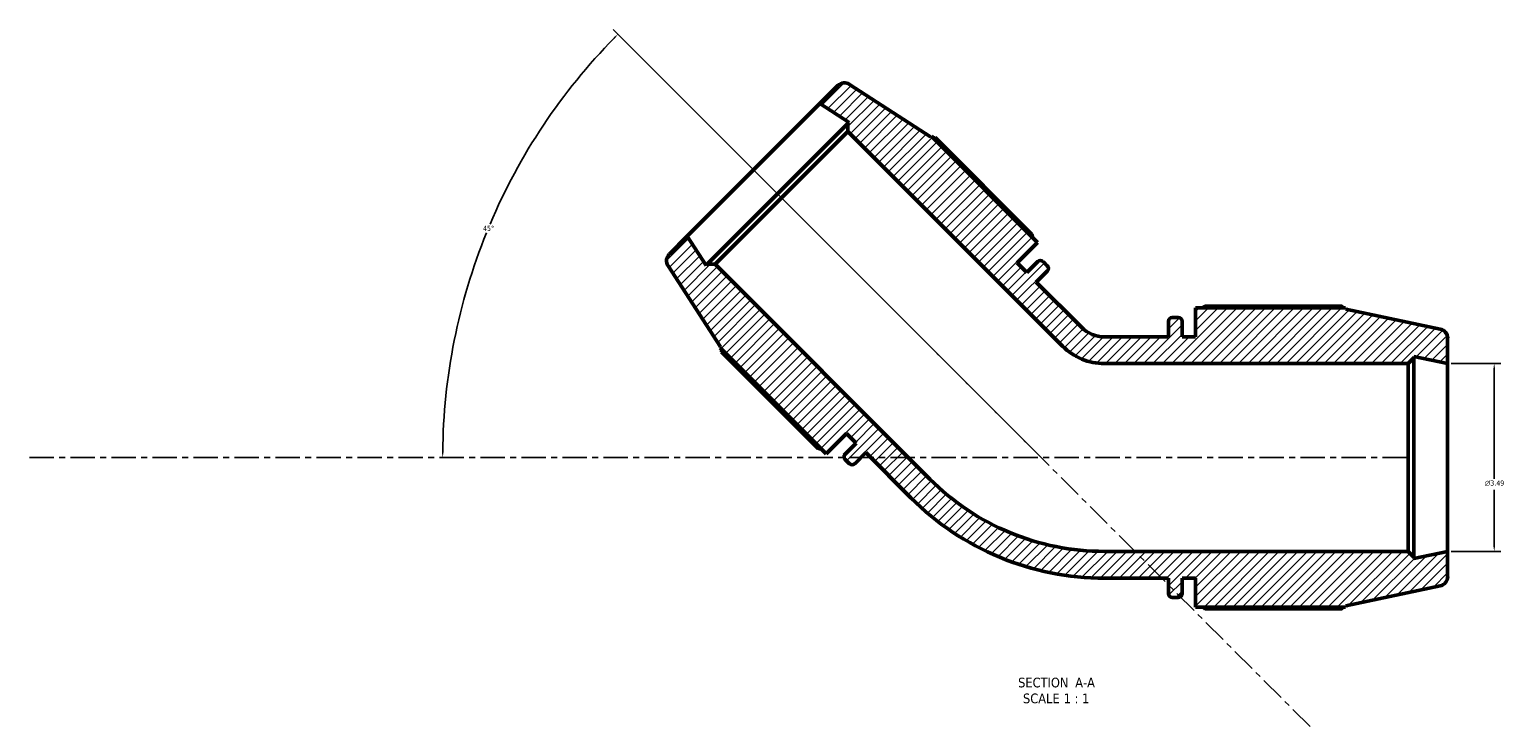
# Model space of a CAD drawing. Header units: inches. Extents: x -0.3 to 58.8, y -17.9 to 44.3.
# Tile 1 of 9: x 3.3 to 30.7, y -17.9 to -4.9. Entities that reach past the tile are written whole.
import ezdxf

# ---------------------------------------------------------------- set-up
doc = ezdxf.new("R2010")
doc.units = ezdxf.units.IN
doc.header["$MEASUREMENT"] = 0
doc.linetypes.add('CHAIN', pattern=[0.7087, 0.4724, -0.0591, 0.1181, -0.0591])
for name, color, linetype, lineweight in [('Centerline (ANSI)', 7, 'Continuous', 25), ('Dimension (ANSI)', 7, 'Continuous', 25), ('Hatch (ANSI)', 7, 'Continuous', 18), ('Symbol (ANSI)', 7, 'Continuous', 25), ('Visible (ANSI)', 7, 'Continuous', 50)]:
    doc.layers.add(name, color=color, linetype=linetype, lineweight=lineweight)
doc.styles.add('Label Text (ANSI)', font='tahoma.ttf')
doc.styles.add('Note Text (ANSI)', font='tahoma.ttf')
doc.dimstyles.new('Default (ANSI)', dxfattribs={"dimtxt": 0.094488, "dimasz": 0.098425, "dimexe": 0.125, "dimexo": 0.0625, "dimgap": 0.031496, "dimtad": 0, "dimtih": 1, "dimtoh": 1, "dimrnd": 1e-08, "dimzin": 4, "dimdsep": 46, "dimtxsty": 'Note Text (ANSI)', "dimcen": 0.09, "dimdle": 0.393701, "dimclrd": 256, "dimclre": 256, "dimclrt": 5, "dimadec": 0, "dimazin": 1, "dimtfac": 1, "dimtofl": 0, "dimtmove": 0, "dimatfit": 3, "dimfxl": 1, "dimtolj": 1, "dimtzin": 4, "dimlwd": -1, "dimlwe": -1, "dimarcsym": 0})

# ---------------------------------------------------------------- blocks, each defined once
blk = doc.blocks.new('*D7')
at = {"layer": 'Defpoints', "color": 0, "transparency": 16777216}
for p in [(12.494, -7.328), (22.086, -12.847), (3.319, -12.892), (22.13, -12.892)]:
    blk.add_point(p, dxfattribs=at)
at = {"layer": 'Dimension (ANSI)', "transparency": 16777216}
blk.add_line((22.042, -12.803), (14.174, -4.935), dxfattribs=at)
for start, end in [(135.5068, 157.055), (157.9436, 179.4932)]:
    blk.add_arc((22.13, -12.892), 11.127, start, end, dxfattribs=at)
for points in [[(14.181, -5.082), (14.204, -5.105), (14.262, -5.023)], [(11.02, -12.793), (10.987, -12.793), (11.003, -12.892)]]:
    blk.add_solid(points, dxfattribs=at)
at = {"layer": 'Dimension (ANSI)', "color": 5, "transparency": 16777216, "insert": (11.753, -8.585), "char_height": 0.0945, "attachment_point": 1, "style": 'Note Text (ANSI)'}
blk.add_mtext('\\A1;45°', dxfattribs=at)
blk = doc.blocks.new('*D8')
at = {"layer": 'Defpoints', "color": 0, "transparency": 16777216}
for p in [(29.69, -11.145), (29.69, -14.638), (30.556, -14.638)]:
    blk.add_point(p, dxfattribs=at)
at = {"layer": 'Dimension (ANSI)', "transparency": 16777216}
for p, q in [((29.753, -11.145), (30.681, -11.145)), ((30.556, -11.244), (30.556, -13.289)), ((30.556, -14.539), (30.556, -13.494)), ((29.753, -14.638), (30.681, -14.638))]:
    blk.add_line(p, q, dxfattribs=at)
for points in [[(30.54, -11.244), (30.573, -11.244), (30.556, -11.145)], [(30.54, -14.539), (30.573, -14.539), (30.556, -14.638)]]:
    blk.add_solid(points, dxfattribs=at)
at = {"layer": 'Dimension (ANSI)', "color": 5, "transparency": 16777216, "insert": (30.382, -13.32), "char_height": 0.09449, "attachment_point": 1, "style": 'Note Text (ANSI)'}
blk.add_mtext('\\A1;{\\fAIGDT|b0|i0;\\H0.0945;\\ln}\\fTahoma|b0|i0;\\H0.0945;3.49', dxfattribs=at)

msp = doc.modelspace()

# ---------------------------------------------------------------- hatches: boundary and pattern name
at = {"layer": 'Hatch (ANSI)'}
h = msp.add_hatch(dxfattribs=at)
h.set_pattern_fill('ANSI31', color=256, style=0)
edge = h.paths.add_edge_path()
edge.add_ellipse((18.475, -6.102), major_axis=(-0.146, 0.095), ratio=1, start_angle=270, end_angle=348)
edge.add_line((18.351, -5.979), (18.019, -6.311))
edge.add_line((18.019, -6.311), (18.559, -6.662))
edge.add_line((18.559, -6.662), (18.539, -6.683))
edge.add_line((18.539, -6.683), (18.539, -6.831))
edge.add_line((18.539, -6.831), (22.531, -10.823))
edge.add_ellipse((23.31, -10.043), major_axis=(0.78, -0.78), ratio=1, start_angle=270, end_angle=315)
edge.add_line((23.31, -11.145), (28.956, -11.145))
edge.add_line((28.956, -11.145), (29.06, -11.041))
edge.add_line((29.06, -11.041), (29.06, -11.012))
edge.add_line((29.06, -11.012), (29.69, -11.145))
edge.add_line((29.69, -11.145), (29.69, -10.676))
edge.add_ellipse((29.516, -10.676), major_axis=(0, 0.175), ratio=1, start_angle=270, end_angle=348)
edge.add_line((29.552, -10.505), (27.8, -10.133))
edge.add_line((27.8, -10.133), (27.793, -10.111))
edge.add_line((27.793, -10.111), (25.003, -10.111))
edge.add_line((25.003, -10.111), (25.003, -10.649))
edge.add_line((25.003, -10.649), (24.751, -10.649))
edge.add_line((24.751, -10.649), (24.751, -10.36))
edge.add_ellipse((24.681, -10.36), major_axis=(0, 0.0698), ratio=1, start_angle=270, end_angle=360)
edge.add_line((24.681, -10.29), (24.569, -10.29))
edge.add_ellipse((24.569, -10.36), major_axis=(-0.0698, 0), ratio=1, start_angle=270, end_angle=360)
edge.add_line((24.499, -10.36), (24.499, -10.649))
edge.add_line((24.499, -10.649), (23.31, -10.649))
edge.add_ellipse((23.31, -10.043), major_axis=(-0.606, 0), ratio=1, start_angle=45, end_angle=90, ccw=False)
edge.add_line((22.882, -10.471), (22.041, -9.631))
edge.add_line((22.041, -9.631), (22.245, -9.427))
edge.add_ellipse((22.196, -9.377), major_axis=(0.0494, 0.0494), ratio=1, start_angle=270, end_angle=360)
edge.add_line((22.245, -9.328), (22.166, -9.248))
edge.add_ellipse((22.116, -9.298), major_axis=(-0.0494, 0.0494), ratio=1, start_angle=270, end_angle=360)
edge.add_line((22.067, -9.248), (21.863, -9.453))
edge.add_line((21.863, -9.453), (21.685, -9.274))
edge.add_line((21.685, -9.274), (22.065, -8.894))
edge.add_line((22.065, -8.894), (20.092, -6.921))
edge.add_line((20.092, -6.921), (20.072, -6.931))
edge.add_line((20.072, -6.931), (18.57, -5.956))
edge = h.paths.add_edge_path()
edge.add_ellipse((15.341, -9.236), major_axis=(-0.123, -0.123), ratio=1, start_angle=270, end_angle=348)
edge.add_line((15.195, -9.331), (16.17, -10.833))
edge.add_line((16.17, -10.833), (16.16, -10.854))
edge.add_line((16.16, -10.854), (18.133, -12.826))
edge.add_line((18.133, -12.826), (18.513, -12.446))
edge.add_line((18.513, -12.446), (18.691, -12.624))
edge.add_line((18.691, -12.624), (18.487, -12.828))
edge.add_ellipse((18.536, -12.878), major_axis=(-0.0494, -0.0494), ratio=1, start_angle=270, end_angle=360)
edge.add_line((18.487, -12.927), (18.566, -13.007))
edge.add_ellipse((18.616, -12.957), major_axis=(0.0494, -0.0494), ratio=1, start_angle=270, end_angle=360)
edge.add_line((18.665, -13.007), (18.87, -12.802))
edge.add_line((18.87, -12.802), (19.71, -13.643))
edge.add_ellipse((23.31, -10.043), major_axis=(3.6, -3.6), ratio=1, start_angle=270, end_angle=315)
edge.add_line((23.31, -15.134), (24.499, -15.134))
edge.add_line((24.499, -15.134), (24.499, -15.423))
edge.add_ellipse((24.569, -15.423), major_axis=(0, -0.0698), ratio=1, start_angle=270, end_angle=360)
edge.add_line((24.569, -15.493), (24.681, -15.493))
edge.add_ellipse((24.681, -15.423), major_axis=(0.0698, 0), ratio=1, start_angle=270, end_angle=360)
edge.add_line((24.751, -15.423), (24.751, -15.134))
edge.add_line((24.751, -15.134), (25.003, -15.134))
edge.add_line((25.003, -15.134), (25.003, -15.672))
edge.add_line((25.003, -15.672), (27.793, -15.672))
edge.add_line((27.793, -15.672), (27.8, -15.65))
edge.add_line((27.8, -15.65), (29.552, -15.278))
edge.add_ellipse((29.516, -15.107), major_axis=(0.171, 0.036), ratio=1, start_angle=270, end_angle=348)
edge.add_line((29.69, -15.107), (29.69, -14.638))
edge.add_line((29.69, -14.638), (29.06, -14.772))
edge.add_line((29.06, -14.772), (29.06, -14.742))
edge.add_line((29.06, -14.742), (28.956, -14.638))
edge.add_line((28.956, -14.638), (23.31, -14.638))
edge.add_ellipse((23.31, -10.043), major_axis=(-4.595, 0), ratio=1, start_angle=45, end_angle=90, ccw=False)
edge.add_line((20.061, -13.292), (16.069, -9.3))
edge.add_line((16.069, -9.3), (15.921, -9.3))
edge.add_line((15.921, -9.3), (15.901, -9.321))
edge.add_line((15.901, -9.321), (15.55, -8.78))
edge.add_line((15.55, -8.78), (15.218, -9.113))

# ---------------------------------------------------------------- linework, layer by layer
at = {"layer": 'Centerline (ANSI)', "linetype": 'CHAIN', "ltscale": 0.952448}
for p, q in [((27.132, -17.894), (17.216, -7.977)), ((3.319, -12.892), (29.081, -12.892))]:
    msp.add_line(p, q, dxfattribs=at)
at = {"layer": 'Visible (ANSI)'}
for p, q in [((18.351, -5.979), (18.019, -6.311)), ((20.072, -6.931), (18.57, -5.956)), ((18.019, -6.311), (15.55, -8.78)), ((18.019, -6.311), (18.559, -6.662)), ((18.539, -6.683), (15.921, -9.3)), ((16.069, -9.3), (18.539, -6.831)), ((18.559, -6.662), (18.539, -6.683)), ((18.539, -6.683), (18.539, -6.831)), ((18.539, -6.831), (22.531, -10.823)), ((20.092, -6.921), (20.072, -6.931)), ((22.065, -8.894), (20.092, -6.921)), ((21.961, -8.744), (20.163, -6.946)), ((15.55, -8.78), (15.218, -9.113)), ((15.901, -9.321), (15.55, -8.78)), ((21.685, -9.274), (22.065, -8.894)), ((15.921, -9.3), (15.901, -9.321)), ((16.069, -9.3), (15.921, -9.3)), ((20.061, -13.292), (16.069, -9.3)), ((21.863, -9.453), (21.685, -9.274)), ((22.067, -9.248), (21.863, -9.453)), ((22.245, -9.328), (22.166, -9.248)), ((15.195, -9.331), (16.17, -10.833)), ((22.041, -9.631), (22.245, -9.427)), ((22.882, -10.471), (22.041, -9.631)), ((27.793, -10.111), (25.003, -10.111)), ((25.003, -10.111), (25.003, -10.649)), ((27.725, -10.078), (25.182, -10.078)), ((27.8, -10.133), (27.793, -10.111)), ((29.552, -10.505), (27.8, -10.133)), ((24.499, -10.36), (24.499, -10.649)), ((24.681, -10.29), (24.569, -10.29)), ((24.751, -10.649), (24.751, -10.36)), ((24.499, -10.649), (23.31, -10.649)), ((25.003, -10.649), (24.751, -10.649)), ((29.69, -11.145), (29.69, -10.676)), ((16.17, -10.833), (16.16, -10.854)), ((16.16, -10.854), (18.133, -12.826)), ((16.185, -10.925), (17.983, -12.723)), ((23.31, -11.145), (28.956, -11.145)), ((28.956, -11.145), (29.06, -11.041)), ((28.956, -11.145), (28.956, -14.638)), ((29.06, -11.041), (29.06, -11.012)), ((29.06, -11.012), (29.69, -11.145)), ((29.06, -14.742), (29.06, -11.041)), ((29.69, -14.638), (29.69, -11.145)), ((18.133, -12.826), (18.513, -12.446)), ((18.513, -12.446), (18.691, -12.624)), ((18.691, -12.624), (18.487, -12.828)), ((18.665, -13.007), (18.87, -12.802)), ((18.87, -12.802), (19.71, -13.643)), ((18.487, -12.927), (18.566, -13.007)), ((28.956, -14.638), (23.31, -14.638)), ((29.06, -14.742), (28.956, -14.638)), ((29.69, -14.638), (29.06, -14.772)), ((29.06, -14.772), (29.06, -14.742)), ((29.69, -15.107), (29.69, -14.638)), ((23.31, -15.134), (24.499, -15.134)), ((24.499, -15.134), (24.499, -15.423)), ((24.751, -15.423), (24.751, -15.134)), ((24.751, -15.134), (25.003, -15.134)), ((25.003, -15.134), (25.003, -15.672)), ((27.8, -15.65), (29.552, -15.278)), ((24.569, -15.493), (24.681, -15.493)), ((25.003, -15.672), (27.793, -15.672)), ((25.182, -15.705), (27.725, -15.705)), ((27.793, -15.672), (27.8, -15.65))]:
    msp.add_line(p, q, dxfattribs=at)
for centre, radius, start, end in [((18.475, -6.102), 0.175, 57, 135), ((15.341, -9.236), 0.175, 135, 213), ((22.116, -9.298), 0.0698, 45, 135), ((22.196, -9.377), 0.0698, 315, 45), ((24.569, -10.36), 0.0698, 90, 180), ((24.681, -10.36), 0.0698, 0, 90), ((23.31, -10.043), 0.606, 225, 270), ((29.516, -10.676), 0.175, 0, 78), ((23.31, -10.043), 1.103, 225, 270), ((18.536, -12.878), 0.0698, 135, 225), ((18.616, -12.957), 0.0698, 225, 315), ((23.31, -10.043), 4.595, 225, 270), ((23.31, -10.043), 5.091, 225, 270), ((29.516, -15.107), 0.175, 282, 0), ((24.569, -15.423), 0.0698, 180, 270), ((24.681, -15.423), 0.0698, 270, 0)]:
    msp.add_arc(centre, radius, start, end, dxfattribs=at)
for points, weights in [([(20.163, -6.946), (20.146, -6.952), (20.128, -6.957)], [2.74138513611, 2.75587287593, 2.77002672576]), ([(21.961, -8.744), (21.968, -8.774), (21.975, -8.804)], [1.01977521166, 1.01784334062, 1.01576461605]), ([(25.13, -10.111), (25.156, -10.095), (25.182, -10.078)], [1.01189854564, 1.01401874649, 1.01599284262]), ([(27.742, -10.111), (27.734, -10.095), (27.725, -10.078)], [1.00055180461, 1.00034997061, 1]), ([(16.196, -10.89), (16.19, -10.907), (16.185, -10.925)], [2.75822925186, 2.74413568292, 2.72970964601]), ([(18.043, -12.736), (18.013, -12.73), (17.983, -12.723)], [1.01576461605, 1.01784334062, 1.01977521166]), ([(25.182, -15.705), (25.156, -15.688), (25.13, -15.672)], [1.01599284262, 1.01401874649, 1.01189854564]), ([(27.725, -15.705), (27.734, -15.688), (27.742, -15.672)], [1, 1.00034997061, 1.00055180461])]:
    msp.add_rational_spline(points, weights, degree=2, dxfattribs=at)

# ---------------------------------------------------------------- texts
at = {"layer": 'Symbol (ANSI)', "char_height": 0.18, "attachment_point": 7, "style": 'Label Text (ANSI)'}
for s, insert in [('SECTION', (21.703, -17.169)), (' A-A', (22.697, -17.165)), ('SCALE', (21.794, -17.464)), (' 1 : 1', (22.482, -17.461))]:
    msp.add_mtext(s, dxfattribs=dict(at, insert=insert))

# ---------------------------------------------------------------- dimensions: what is measured, and where the dimension line sits
at = {"layer": 'Dimension (ANSI)'}
dim = msp.add_angular_dim_3p(base=(12.4937, -7.3279), center=(22.1303, -12.8916), p1=(22.0861, -12.8474), p2=(3.3188, -12.8916), dimstyle='Default (ANSI)', override={"dimgap": 0.031496, "dimse2": 1, "dimadec": 0, "dimtol": 0, "dimlim": 0, "dimtp": 0, "dimtm": 0, "dimtdec": 0}, dxfattribs=at)
dim.commit()
dim.dimension.update_dxf_attribs({"geometry": '*D7', "text_midpoint": (11.85, -8.6333), "dimtype": 165})
dim = msp.add_linear_dim(base=(30.556, -14.638), p1=(29.69, -11.145), p2=(29.69, -14.638), angle=90, text='{\\fAIGDT|b0|i0;\\H0.0945;\\ln}\\fTahoma|b0|i0;\\H0.0945;<>', dimstyle='Default (ANSI)', override={"dimgap": 0.031496, "dimdec": 2, "dimtol": 0, "dimlim": 0, "dimtp": 0, "dimtm": 0, "dimtdec": 2, "dimatfit": 1}, dxfattribs=at)
dim.commit()
dim.dimension.update_dxf_attribs({"geometry": '*D8', "text_midpoint": (30.556, -13.392), "dimtype": 160})

doc.saveas('drawing.dxf')
